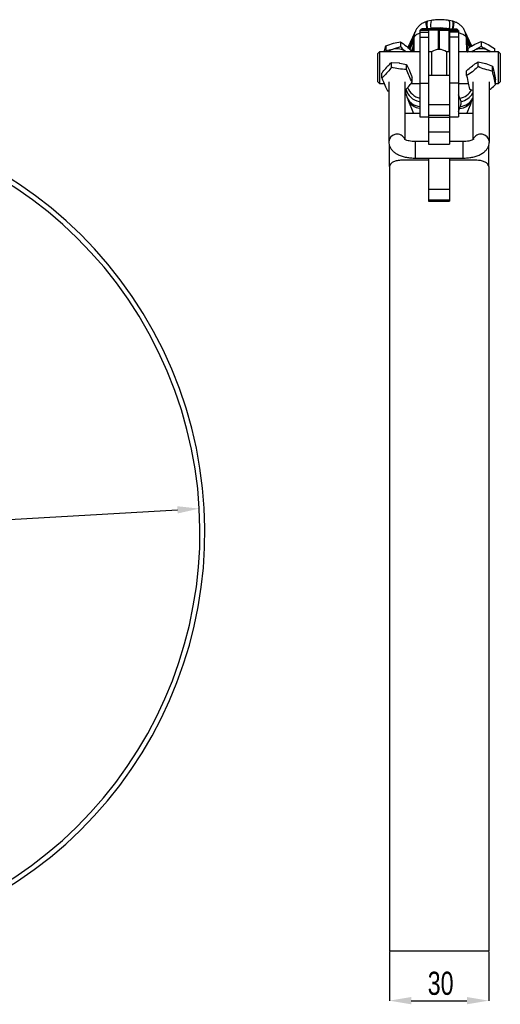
# Model space of a CAD drawing. Header units: millimetres. Extents: x 22 to 193, y 103 to 252.
# Tile 5 of 5: x 120 to 193, y 103 to 252. Entities that reach past the tile are written whole.
import ezdxf

# ---------------------------------------------------------------- set-up
doc = ezdxf.new("R2010")
doc.units = ezdxf.units.MM
doc.header["$PDSIZE"] = -1
doc.layers.add('FORMATO', color=179, linetype='Continuous')
doc.styles.add('SLDTEXTSTYLE0', font='TXT', dxfattribs={"width": 0.75})
doc.dimstyles.new('SLDDIMSTYLE0', dxfattribs={"dimtxt": 3.5, "dimasz": 3.302, "dimexe": 0, "dimexo": 0.0625, "dimgap": 0.875, "dimtad": 1, "dimdec": 3, "dimlfac": 2, "dimrnd": 1e-09, "dimzin": 12, "dimdsep": 46, "dimtxsty": 'SLDTEXTSTYLE0', "dimsah": 1, "dimcen": 0, "dimadec": 0, "dimazin": 3, "dimtfac": 1, "dimtdec": 3, "dimtmove": 0, "dimatfit": 3, "dimfxl": 0, "dimfrac": 2, "dimtolj": 1, "dimtzin": 12, "dimarcsym": 0})
doc.dimstyles.new('SLDDIMSTYLE3', dxfattribs={"dimtxt": 3.5, "dimasz": 3.302, "dimexe": 0, "dimexo": 0.0625, "dimgap": 0.875, "dimtad": 1, "dimdec": 3, "dimlfac": 2, "dimrnd": 1e-09, "dimzin": 12, "dimdsep": 46, "dimtxsty": 'SLDTEXTSTYLE0', "dimsah": 1, "dimcen": 0.09, "dimadec": 0, "dimazin": 3, "dimtfac": 1, "dimtdec": 3, "dimtofl": 0, "dimtmove": 0, "dimatfit": 3, "dimfxl": 0, "dimfrac": 2, "dimtolj": 1, "dimtzin": 12, "dimarcsym": 0})

# ---------------------------------------------------------------- blocks, each defined once
blk = doc.blocks.new('_D')
at = {"layer": 'Defpoints', "color": 0}
for p in [(147.5, 177.64), (22.7, 170.49)]:
    blk.add_point(p, dxfattribs=at)
at = {"layer": 'FORMATO', "color": 0, "lineweight": -2}
blk.add_line((73.94, 173.43), (144.2, 177.45), dxfattribs=at)
at = {"layer": 'FORMATO', "color": 0}
blk.add_solid([(144.17, 178), (144.23, 176.9), (147.5, 177.64)], dxfattribs=at)
at = {"layer": 'FORMATO', "color": 0, "insert": (74.56, 177.84), "char_height": 3.5, "attachment_point": 1, "rotation": 3.2806, "style": 'SLDTEXTSTYLE0'}
blk.add_mtext('\\A1;∅250', dxfattribs=at)
blk = doc.blocks.new('_D_3')
at = {"layer": 'Defpoints', "color": 0}
for p in [(176.22, 110.82), (191.22, 110.82), (191.22, 103.3)]:
    blk.add_point(p, dxfattribs=at)
at = {"layer": 'FORMATO', "color": 0, "lineweight": -2}
for p, q in [((176.22, 110.75), (176.22, 103.3)), ((191.22, 110.75), (191.22, 103.3)), ((179.52, 103.3), (187.92, 103.3))]:
    blk.add_line(p, q, dxfattribs=at)
at = {"layer": 'FORMATO', "color": 0}
for points in [[(179.52, 103.85), (179.52, 102.75), (176.22, 103.3)], [(187.92, 103.85), (187.92, 102.75), (191.22, 103.3)]]:
    blk.add_solid(points, dxfattribs=at)
at = {"layer": 'FORMATO', "color": 0, "insert": (183.96, 107.68), "char_height": 3.5, "attachment_point": 2, "style": 'SLDTEXTSTYLE0'}
blk.add_mtext('\\A1;30', dxfattribs=at)

msp = doc.modelspace()

# ---------------------------------------------------------------- linework, layer by layer
at = {"color": 7, "linetype": 'Continuous', "lineweight": 25}
for p, q in [((180.8099, 249.8756), (180.87208, 249.93698)), ((181.66905, 249.874), (180.87208, 249.93698)), ((181.12239, 250.1015), (181.05441, 250.06678)), ((182.20188, 249.87141), (181.05441, 250.06678)), ((182.26987, 249.90613), (181.12239, 250.1015)), ((182.49291, 250.09974), (181.12239, 250.1015)), ((182.51616, 251.36382), (181.99711, 251.25968)), ((182.26987, 249.90613), (182.20188, 249.87141)), ((183.6404, 249.90437), (182.26987, 249.90613)), ((182.45161, 250.22712), (182.45406, 250.09979)), ((183.6404, 249.90437), (182.49291, 250.09974)), ((182.5031, 250.22961), (182.50146, 250.22953)), ((183.8849, 250.26222), (182.5031, 250.22961)), ((183.8849, 250.17249), (182.5599, 250.17249)), ((182.5599, 250.17249), (182.5599, 250.16897)), ((182.5599, 250.16897), (183.8849, 250.16897)), ((182.5599, 250.16897), (182.5599, 250.08834)), ((183.8849, 250.01762), (183.09329, 250.01762)), ((184.8849, 250.17249), (183.5599, 250.17249)), ((183.5599, 250.17249), (183.5599, 250.16897)), ((183.5599, 250.16897), (183.5599, 250.01762)), ((184.8849, 250.16897), (183.5599, 250.16897)), ((183.5599, 250.01762), (184.3515, 250.01762)), ((183.8044, 249.90437), (184.95189, 250.09974)), ((183.8044, 249.90437), (185.17493, 249.90613)), ((185.25464, 250.14111), (183.8849, 250.26222)), ((183.8849, 250.26222), (183.8849, 250.17249)), ((183.8849, 250.17249), (183.8849, 250.16897)), ((183.8849, 250.16897), (183.8849, 250.01762)), ((184.8849, 250.17249), (184.8849, 250.16897)), ((184.8849, 250.16897), (184.8849, 250.08834)), ((184.95189, 250.09974), (186.32241, 250.1015)), ((185.17493, 249.90613), (186.32241, 250.1015)), ((185.17493, 249.90613), (185.24291, 249.87141)), ((185.24291, 249.87141), (186.39039, 250.06678)), ((185.77269, 251.25968), (185.25363, 251.36382)), ((185.25628, 250.14091), (185.25464, 250.14111)), ((185.31827, 250.13398), (185.31762, 250.10022)), ((185.77575, 249.874), (186.57272, 249.93698)), ((186.32241, 250.1015), (186.39039, 250.06678)), ((186.6349, 249.8756), (186.57272, 249.93698)), ((179.87695, 246.64036), (179.89074, 248.64692)), ((179.89026, 248.73505), (179.89065, 248.69491)), ((179.89065, 248.69491), (179.91713, 248.75131)), ((179.89074, 248.64692), (179.89065, 248.69491)), ((182.1349, 249.8756), (180.8099, 249.8756)), ((180.8099, 249.8756), (180.8099, 249.63529)), ((180.8099, 249.63529), (182.1349, 249.63529)), ((180.8099, 249.63529), (180.8099, 248.87204)), ((180.8099, 248.87204), (182.1349, 248.87204)), ((180.8099, 248.87204), (180.8099, 241.91029)), ((182.1349, 249.8756), (182.1349, 249.63529)), ((182.1349, 249.8756), (182.15194, 249.83584)), ((182.1349, 249.63529), (182.1349, 248.87204)), ((182.1349, 248.87204), (182.1349, 243.08203)), ((185.3099, 249.8756), (185.29286, 249.83584)), ((185.3099, 249.8756), (186.6349, 249.8756)), ((185.3099, 249.8756), (185.3099, 249.63529)), ((186.6349, 249.63529), (185.3099, 249.63529)), ((185.3099, 249.63529), (185.3099, 248.87204)), ((186.6349, 248.87204), (185.3099, 248.87204)), ((185.3099, 248.87204), (185.3099, 243.08203)), ((186.6349, 249.8756), (186.6349, 249.63529)), ((186.6349, 249.63529), (186.6349, 248.87204)), ((186.6349, 248.87204), (186.6349, 241.91029)), ((188.64834, 247.51265), (187.62032, 249.773)), ((187.87914, 248.69491), (187.85267, 248.75131)), ((187.87906, 248.64692), (187.87914, 248.69491)), ((187.89285, 246.64036), (187.87906, 248.64692)), ((187.87954, 248.73505), (187.87914, 248.69491)), ((175.67555, 247.54081), (175.67555, 246.80563)), ((177.88063, 247.41932), (176.77809, 247.03253)), ((177.88063, 248.1545), (177.88063, 247.41932)), ((179.14369, 247.1555), (179.36736, 247.66838)), ((179.29176, 247.01832), (179.84697, 248.28556)), ((179.65005, 246.6559), (179.65408, 246.94266)), ((179.65408, 246.94266), (179.65458, 246.96662)), ((179.70199, 246.94266), (179.65408, 246.94266)), ((179.69838, 246.96662), (179.65458, 246.96662)), ((179.67593, 247.11546), (179.72793, 246.7707)), ((179.72793, 246.7707), (179.79846, 247.50265)), ((179.80821, 246.98391), (179.77438, 246.64036)), ((179.81458, 247.11736), (179.814, 247.08519)), ((179.81755, 247.4381), (179.81458, 247.11736)), ((179.84697, 248.28556), (179.83291, 246.64036)), ((179.84774, 248.28556), (179.84697, 248.28556)), ((179.85487, 248.28581), (179.84774, 248.28556)), ((187.91493, 248.28581), (187.92205, 248.28556)), ((187.92205, 248.28556), (187.92283, 248.28556)), ((187.92283, 248.28556), (187.93688, 246.64036)), ((188.34098, 247.33114), (187.92283, 248.28556)), ((187.95239, 247.46477), (187.95235, 247.43015)), ((187.95235, 247.43015), (187.95514, 247.12705)), ((187.96147, 246.99409), (187.99612, 246.64036)), ((188.0411, 246.77167), (187.97141, 247.4948)), ((188.0724, 246.97694), (188.0411, 246.77167)), ((188.0724, 247.17253), (188.0724, 246.64036)), ((188.50681, 247.42905), (188.40244, 247.66838)), ((190.0724, 247.46996), (189.0724, 246.87372)), ((190.0724, 248.20513), (190.0724, 247.46996)), ((192.0724, 247.17253), (192.0724, 246.64036)), ((174.7224, 246.64036), (174.4724, 246.39035)), ((174.4724, 242.12786), (174.4724, 246.39035)), ((180.8099, 246.64036), (174.7224, 246.64036)), ((174.7224, 246.64036), (174.7224, 241.87786)), ((175.67555, 246.80563), (175.63882, 246.64036)), ((179.57748, 246.7536), (179.57748, 246.64036)), ((179.65008, 246.64036), (179.65005, 246.6559)), ((179.72611, 246.6559), (179.65005, 246.6559)), ((179.72612, 246.6559), (179.72611, 246.6559)), ((179.78722, 246.7707), (179.72793, 246.7707)), ((182.5974, 246.64036), (182.1349, 246.64036)), ((182.5974, 246.64036), (182.5974, 243.08203)), ((185.3099, 246.64036), (184.8474, 246.64036)), ((184.8474, 246.64036), (184.8474, 243.08203)), ((192.72239, 246.64036), (186.6349, 246.64036)), ((187.98326, 246.77167), (188.0411, 246.77167)), ((191.60716, 246.64036), (191.0724, 246.87372)), ((192.9724, 246.39035), (192.72239, 246.64036)), ((192.72239, 241.87786), (192.72239, 246.64036)), ((192.9724, 246.39035), (192.9724, 242.12786)), ((176.54102, 244.30507), (176.54102, 245.04023)), ((176.54102, 245.04023), (177.68182, 244.96042)), ((178.82261, 243.98556), (178.82261, 244.72072)), ((178.82261, 244.72072), (179.2383, 243.83729)), ((189.63584, 244.40629), (189.63584, 245.14147)), ((189.63584, 245.14147), (190.72694, 244.88346)), ((191.81806, 243.7304), (191.81806, 244.46557)), ((191.81806, 244.46557), (192.03634, 243.53152)), ((175.0908, 242.69781), (175.0908, 243.43299)), ((179.65399, 242.05879), (179.65399, 242.79397)), ((185.3099, 243.08203), (182.1349, 243.08203)), ((182.1349, 243.08203), (182.1349, 238.70815)), ((185.3099, 243.08203), (185.3099, 238.70815)), ((187.89018, 243.05419), (187.89018, 243.78937)), ((174.4724, 242.12786), (174.7224, 241.87786)), ((174.7224, 241.87786), (175.41929, 241.87786)), ((176.1224, 242.10457), (176.1224, 233.07082)), ((178.6224, 233.37638), (178.6224, 242.10457)), ((179.50861, 241.87786), (180.8099, 241.87786)), ((180.8099, 241.91029), (182.1349, 241.91029)), ((180.8099, 241.91029), (180.8099, 236.83202)), ((186.6349, 241.91029), (185.3099, 241.91029)), ((186.6349, 241.91029), (186.6349, 236.83202)), ((186.6349, 241.87786), (188.1265, 241.87786)), ((188.32674, 241.0262), (188.78189, 240.85427)), ((188.8224, 242.10457), (188.8224, 233.376)), ((191.3224, 233.07082), (191.3224, 242.10457)), ((192.25462, 241.70242), (192.25462, 242.43758)), ((192.25462, 241.87786), (192.72239, 241.87786)), ((192.72239, 241.87786), (192.9724, 242.12786)), ((175.92218, 240.77106), (176.1224, 240.73)), ((187.04906, 239.14281), (186.85654, 239.62491)), ((179.02571, 239.42056), (179.83652, 237.31671)), ((182.1349, 238.70815), (185.3099, 238.70815)), ((182.1349, 238.70815), (182.1349, 237.02636)), ((185.3099, 238.70815), (185.3099, 237.02636)), ((186.81746, 238.10382), (186.95477, 238.41057)), ((180.8099, 237.31671), (178.6224, 237.31671)), ((180.8099, 236.83202), (182.1349, 236.83202)), ((185.3099, 237.02636), (182.1349, 237.02636)), ((182.1349, 237.02636), (182.1349, 236.79132)), ((182.1349, 236.79132), (185.3099, 236.79132)), ((182.1349, 236.79132), (182.1349, 234.57923)), ((185.3099, 237.02636), (185.3099, 236.79132)), ((185.3099, 236.83202), (186.6349, 236.83202)), ((185.3099, 236.79132), (185.3099, 234.57923)), ((188.8224, 237.31671), (186.6349, 237.31671)), ((182.1349, 234.57923), (185.3099, 234.57923)), ((182.1349, 234.57923), (182.1349, 232.71655)), ((185.3099, 234.57923), (185.3099, 232.71655)), ((176.2224, 229.33325), (176.2224, 232.46468)), ((182.1349, 233.09011), (180.1224, 233.09011)), ((182.1349, 232.71655), (185.3099, 232.71655)), ((187.3224, 233.09011), (185.3099, 233.09011)), ((191.2224, 229.33325), (191.2224, 232.46468)), ((180.1224, 230.59011), (187.3224, 230.59011)), ((182.1349, 230.59011), (182.1349, 225.89647)), ((185.3099, 230.59011), (185.3099, 225.89647)), ((176.2224, 229.33039), (176.2224, 110.8167)), ((182.1349, 230.27557), (178.2224, 230.27557)), ((189.2224, 230.27557), (185.3099, 230.27557)), ((191.2224, 229.33039), (191.2224, 110.8167)), ((182.1349, 225.89647), (185.3099, 225.89647)), ((182.1349, 225.89647), (182.1349, 224.28263)), ((185.3099, 225.89647), (185.3099, 224.28263)), ((182.1349, 224.28263), (185.3099, 224.28263)), ((182.1349, 224.28263), (182.1349, 224.0952)), ((182.1349, 224.0952), (185.3099, 224.0952)), ((185.3099, 224.28263), (185.3099, 224.0952)), ((176.2224, 110.8167), (191.2224, 110.8167))]:
    msp.add_line(p, q, dxfattribs=at)
at = {"color": 8, "linetype": 'Continuous', "lineweight": 25}
for p, q in [((183.6404, 247.00733), (183.6404, 249.90437)), ((183.8044, 247.00733), (183.8044, 249.90437)), ((179.89009, 248.55179), (179.4637, 247.56501)), ((179.88957, 248.47562), (179.4637, 247.56501)), ((182.20188, 246.64036), (182.20188, 249.87141)), ((185.24291, 246.64036), (185.24291, 249.87141)), ((187.87971, 248.55179), (188.30609, 247.56501)), ((187.88023, 248.47562), (188.30609, 247.56501)), ((179.4637, 247.56501), (179.24476, 247.06186)), ((179.81666, 247.50265), (179.79846, 247.50265)), ((187.9532, 247.4948), (187.97141, 247.4948)), ((188.06741, 246.94421), (188.0724, 246.94421)), ((188.30609, 247.56501), (188.3942, 247.36255)), ((179.72714, 246.7759), (179.72611, 246.6559)), ((188.04377, 246.64802), (188.04262, 246.78163)), ((188.04377, 246.64802), (188.0724, 246.64802)), ((186.85654, 239.62491), (186.6349, 240.1393)), ((186.6349, 239.58681), (186.85654, 239.62491)), ((186.6349, 238.0751), (186.81746, 238.10382)), ((186.6349, 237.63017), (186.81746, 238.10382)), ((180.1224, 233.09011), (180.1224, 230.59011)), ((187.3224, 233.09011), (187.3224, 230.59011))]:
    msp.add_line(p, q, dxfattribs=at)
at = {"color": 8, "linetype": 'Continuous', "lineweight": 25, "flags": 128}
for points in [[(181.91972, 250.10049), (181.86855, 250.35945), (181.8222, 250.63659), (181.79385, 250.86778), (181.78446, 251.04528), (181.79432, 251.16316), (181.82312, 251.21751), (181.82972, 251.22023)], [(181.98574, 250.1004), (181.95142, 250.38602), (181.92729, 250.67035), (181.9192, 250.90682), (181.92741, 251.08732), (181.95166, 251.20569), (181.9911, 251.25791), (181.99711, 251.25968)], [(185.78411, 250.10081), (185.81837, 250.38602), (185.8425, 250.67035), (185.8506, 250.90682), (185.84238, 251.08732), (185.81814, 251.20569), (185.7787, 251.25791), (185.77269, 251.25968)], [(185.85016, 250.1009), (185.90125, 250.35945), (185.9476, 250.63659), (185.97595, 250.86778), (185.98534, 251.04528), (185.97548, 251.16316), (185.94668, 251.21751), (185.94021, 251.22021)], [(179.84184, 246.64036), (179.84258, 246.72485), (179.85487, 248.28556), (179.85487, 248.28581), (179.85487, 248.28581)], [(187.92795, 246.64036), (187.92722, 246.72485), (187.91493, 248.28556), (187.91493, 248.28581), (187.91493, 248.28581)]]:
    msp.add_lwpolyline(points, dxfattribs=at)
at = {"color": 7, "linetype": 'Continuous', "lineweight": 25, "flags": 128}
for points in [[(188.71747, 246.64036), (188.85487, 246.74373), (189.0724, 246.87372)], [(191.0724, 246.87372), (191.28992, 246.74373), (191.42733, 246.64036)], [(187.93349, 237.31671), (188.45012, 238.6568), (188.74455, 239.42093)]]:
    msp.add_lwpolyline(points, dxfattribs=at)
at = {"color": 7, "linetype": 'Continuous', "lineweight": 25}
for centre, radius, start, end in [((181.3283, 249.48911), 0.63931, 115.367788, 135.5297428), ((186.11649, 249.48911), 0.63931, 44.4702572, 64.632212), ((182.27688, 249.71325), 0.17504, 115.3675773, 135.5426842), ((185.16792, 249.71325), 0.17504, 44.4573158, 64.6324227), ((177.321, 245.04585), 2.05953, 105.2844285, 129.2663272), ((177.37168, 244.94281), 2.1724, 51.3304214, 105.8574804), ((179.36159, 247.56642), 0.10212, 359.2092943, 86.7610361), ((183.7224, 245.10863), 1.90048, 53.7040119, 126.2959881), ((188.40821, 247.56642), 0.10213, 93.2409803, 180.7886893), ((190.0724, 244.91187), 2.20201, 62.9910508, 117.0089492), ((85.09935, 174.0667), 63.25, 119.1044691, 110.8955309), ((85.09935, 174.0667), 62.5, 119.1262208, 110.8737792)]:
    msp.add_arc(centre, radius, start, end, dxfattribs=at)
at = {"color": 8, "linetype": 'Continuous', "lineweight": 25}
for centre, radius, start, end in [((184.58482, 250.76979), 2.15227, 163.9780948, 194.5376767), ((184.58855, 250.77045), 2.15444, 164.0056646, 194.5389531), ((183.55001, 250.74932), 1.80988, 340.3635699, 19.8570318), ((183.55294, 250.74869), 1.80853, 340.3629892, 19.8848537), ((188.03855, 247.16712), 0.51913, 265.2082703, 270.576185), ((181.1836, 241.66449), 2.56381, 195.45875, 259.598895), ((181.39148, 242.15566), 2.57523, 200.1619082, 256.9479993), ((180.89942, 240.57947), 2.17054, 203.4067843, 267.7714635), ((186.37253, 242.16493), 2.58572, 280.7886145, 330.9372737), ((186.84467, 240.62204), 2.21421, 272.8503867, 333.2782315), ((186.5604, 241.70483), 2.6082, 280.7983985, 330.1419007), ((180.98395, 240.23003), 2.1194, 202.5889189, 265.2894454), ((186.77135, 240.23976), 2.13644, 271.2366819, 337.4109841), ((177.38308, 232.95619), 1.26567, 23.347858, 174.9092437), ((190.06201, 232.95685), 1.26535, 5.0760615, 157.5334458)]:
    msp.add_arc(centre, radius, start, end, dxfattribs=at)
at = {"color": 7, "linetype": 'Continuous', "lineweight": 25}
for centre, major_axis, ratio, start_param, end_param in [((182.46038, 249.28217), (-0.00223, 2.07001), 0.004205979, 1.09674611, 1.164740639), ((185.50836, 249.89373), (12.48339, 0.48829), 0.03735217, 1.812598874, 1.816714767), ((181.06492, 250.1338), (21.68385, -2.33469), 0.021289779, 1.375655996, 1.378570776)]:
    msp.add_ellipse(centre, major_axis=major_axis, ratio=ratio, start_param=start_param, end_param=end_param, dxfattribs=at)
for points, knots in [([(185.25236, 251.36408), (185.08029, 251.39465), (184.62228, 251.47602), (183.86342, 251.51659), (183.11908, 251.472), (182.67562, 251.39245), (182.51744, 251.36408)], [0, 0, 0, 0, 0.1908375, 0.50795829, 0.824485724, 1, 1, 1, 1]), ([(181.83306, 251.20915), (181.79072, 251.20141), (181.58421, 251.16366), (181.24175, 250.98968), (180.82674, 250.70773), (180.48082, 250.33821), (180.24894, 250.00839), (180.16736, 249.79125), (180.14547, 249.73299)], [0, 0, 0, 0, 0.055180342, 0.269139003, 0.485120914, 0.69926375, 0.919327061, 1, 1, 1, 1]), ([(181.99921, 251.25664), (181.98803, 251.2557), (181.93008, 251.25082), (181.87549, 251.22925), (181.83143, 251.21185)], [0, 0, 0, 0, 0.19291164, 1, 1, 1, 1]), ([(183.09329, 250.01762), (183.05832, 250.01785), (182.99096, 250.01828), (182.86234, 250.03793), (182.80049, 250.04738)], [0, 0, 0, 0, 0.519130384, 1, 1, 1, 1]), ([(183.8044, 249.90437), (183.73362, 249.92088), (183.59205, 249.95389), (183.57062, 249.99638), (183.5599, 250.01762)], [0, 0, 0, 0, 0.500001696, 1, 1, 1, 1]), ([(183.6404, 249.90437), (183.71118, 249.92088), (183.85275, 249.95389), (183.87418, 249.99638), (183.8849, 250.01762)], [0, 0, 0, 0, 0.500001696, 1, 1, 1, 1]), ([(184.64431, 250.04738), (184.58246, 250.03793), (184.45384, 250.01828), (184.38647, 250.01785), (184.3515, 250.01762)], [0, 0, 0, 0, 0.480866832, 1, 1, 1, 1]), ([(185.94075, 251.21851), (185.93296, 251.2212), (185.87823, 251.24016), (185.82002, 251.24448), (185.77009, 251.24819)], [0, 0, 0, 0, 0.142269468, 1, 1, 1, 1]), ([(187.61364, 249.74676), (187.58218, 249.82714), (187.48642, 250.0718), (187.21924, 250.42615), (186.84029, 250.78972), (186.4084, 251.06564), (186.09147, 251.1676), (185.94034, 251.21623)], [0, 0, 0, 0, 0.112770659, 0.343255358, 0.5699813, 0.794942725, 1, 1, 1, 1]), ([(180.15034, 249.77348), (180.08057, 249.61949), (179.70407, 248.78863), (179.32324, 247.95539), (179.013, 247.27658)], [0, 0, 0, 0, 0.1853401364, 1, 1, 1, 1]), ([(179.36736, 247.66838), (179.37238, 247.67989), (179.39918, 247.74134), (179.51308, 248.00242), (179.67898, 248.38285), (179.82298, 248.71306), (179.87996, 248.84374)], [0, 0, 0, 0, 0.029352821, 0.156736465, 0.666272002, 1, 1, 1, 1]), ([(179.87996, 248.84375), (179.88201, 248.84633), (179.88617, 248.85155), (179.88895, 248.82282), (179.88983, 248.77957), (179.89016, 248.74563), (179.89026, 248.73505)], [0, 0, 0, 0, 0.284197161, 0.576006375, 0.867820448, 1, 1, 1, 1]), ([(187.88655, 248.84481), (187.88574, 248.84555), (187.8829, 248.84814), (187.88093, 248.82205), (187.87995, 248.77965), (187.87964, 248.74565), (187.87954, 248.73505)], [0, 0, 0, 0, 0.14067429, 0.490992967, 0.841317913, 1, 1, 1, 1]), ([(188.40244, 247.66838), (188.39742, 247.67989), (188.37063, 247.74134), (188.2567, 248.00242), (188.09081, 248.38285), (187.94682, 248.71306), (187.88984, 248.84374)], [0, 0, 0, 0, 0.02935273, 0.156736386, 0.666272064, 1, 1, 1, 1]), ([(175.43268, 246.64036), (175.49613, 246.88927), (175.57856, 247.21268), (175.65739, 247.47938), (175.67555, 247.54081)], [0, 0, 0, 0, 0.769652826, 1, 1, 1, 1]), ([(175.67555, 247.54081), (176.06953, 247.69219), (176.80634, 247.97529), (177.5395, 248.09759), (177.88063, 248.1545)], [0, 0, 0, 0, 0.534707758, 1, 1, 1, 1]), ([(176.77809, 247.03253), (176.75196, 247.02534), (176.37964, 246.92287), (176.01479, 246.86212), (175.67555, 246.80563)], [0, 0, 0, 0, 0.070179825, 1, 1, 1, 1]), ([(177.88063, 248.1545), (178.18381, 247.94594), (178.7508, 247.55588), (179.31498, 247.00836), (179.57748, 246.7536)], [0, 0, 0, 0, 0.534707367, 1, 1, 1, 1]), ([(178.72906, 246.63893), (178.70895, 246.65561), (178.42245, 246.89329), (178.14169, 247.16587), (177.88063, 247.41932)], [0, 0, 0, 0, 0.070186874, 1, 1, 1, 1]), ([(179.65458, 246.96662), (179.65519, 246.98398), (179.65641, 247.01868), (179.65977, 247.0657), (179.66384, 247.10358), (179.66675, 247.11613), (179.66821, 247.1224)], [0, 0, 0, 0, 0.249972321, 0.499929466, 0.750049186, 1, 1, 1, 1]), ([(179.67156, 247.12665), (179.67183, 247.12709), (179.67352, 247.1298), (179.67483, 247.12199), (179.67593, 247.11546)], [0, 0, 0, 0, 0.162277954, 1, 1, 1, 1]), ([(179.79846, 247.50265), (179.79977, 247.51462), (179.80238, 247.53857), (179.80678, 247.55614), (179.81091, 247.55743), (179.81439, 247.54092), (179.81678, 247.50889), (179.8177, 247.47202), (179.81759, 247.44686), (179.81755, 247.4381)], [0, 0, 0, 0, 0.153310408, 0.306596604, 0.459060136, 0.614728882, 0.766679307, 0.918752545, 1, 1, 1, 1]), ([(179.814, 247.08519), (179.8134, 247.06804), (179.81221, 247.03373), (179.8098, 247.00076), (179.80839, 246.98581), (179.80821, 246.98391)], [0, 0, 0, 0, 0.466144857, 0.932219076, 1, 1, 1, 1]), ([(179.85487, 248.28581), (179.86466, 248.28696), (179.87672, 248.28838), (179.88648, 248.29425), (179.88832, 248.29536)], [0, 0, 0, 0, 0.8116978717, 1, 1, 1, 1]), ([(187.91493, 248.28581), (187.90514, 248.28696), (187.89307, 248.28838), (187.88331, 248.29425), (187.88147, 248.29536)], [0, 0, 0, 0, 0.811736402, 1, 1, 1, 1]), ([(187.97141, 247.4948), (187.9701, 247.50677), (187.96746, 247.53073), (187.96304, 247.54822), (187.95891, 247.54919), (187.95546, 247.53233), (187.95319, 247.50267), (187.95264, 247.47637), (187.95239, 247.46477)], [0, 0, 0, 0, 0.173120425, 0.346211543, 0.519527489, 0.692398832, 0.86422876, 1, 1, 1, 1]), ([(187.95514, 247.12705), (187.95534, 247.11476), (187.9558, 247.08549), (187.95786, 247.03751), (187.96025, 247.00871), (187.96147, 246.99409)], [0, 0, 0, 0, 0.262439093, 0.625325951, 1, 1, 1, 1]), ([(188.0724, 247.17253), (188.42974, 247.39875), (189.09803, 247.82183), (189.763, 248.08342), (190.0724, 248.20513)], [0, 0, 0, 0, 0.534704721, 1, 1, 1, 1]), ([(190.0724, 248.20513), (190.42974, 248.06237), (191.09803, 247.79538), (191.76299, 247.37031), (192.0724, 247.17253)], [0, 0, 0, 0, 0.534707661, 1, 1, 1, 1]), ([(191.0724, 246.87372), (191.0487, 246.88603), (190.711, 247.06149), (190.38009, 247.27315), (190.0724, 247.46996)], [0, 0, 0, 0, 0.070178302, 1, 1, 1, 1]), ([(189.0724, 246.87372), (189.04869, 246.86149), (188.87025, 246.7695), (188.69537, 246.70034), (188.54373, 246.64036)], [0, 0, 0, 0, 0.1328811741, 1, 1, 1, 1]), ([(175.0908, 243.43299), (175.14264, 243.50079), (175.37879, 243.80961), (175.6243, 244.09434), (175.81591, 244.31656)], [0, 0, 0, 0, 0.219526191, 1, 1, 1, 1]), ([(176.54102, 244.30507), (176.35892, 244.0717), (175.9338, 243.52688), (175.43437, 243.01133), (175.14261, 242.74509), (175.0908, 242.69781)], [0, 0, 0, 0, 0.381286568, 0.890130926, 1, 1, 1, 1]), ([(175.81591, 244.31656), (175.87444, 244.38049), (176.11981, 244.64852), (176.35894, 244.8709), (176.54102, 245.04023)], [0, 0, 0, 0, 0.238550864, 1, 1, 1, 1]), ([(178.82261, 243.98556), (178.41496, 244.00091), (177.65258, 244.02963), (176.89399, 244.2176), (176.54102, 244.30507)], [0, 0, 0, 0, 0.534709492, 1, 1, 1, 1]), ([(177.68182, 244.96042), (177.70886, 244.95656), (178.09409, 244.90148), (178.4716, 244.80781), (178.82261, 244.72072)], [0, 0, 0, 0, 0.0701868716, 1, 1, 1, 1]), ([(179.65399, 242.05879), (179.50545, 242.36131), (179.22765, 242.92708), (178.95123, 243.64945), (178.82261, 243.98556)], [0, 0, 0, 0, 0.53470593, 1, 1, 1, 1]), ([(187.89018, 243.78937), (187.95258, 243.84804), (188.23684, 244.11531), (188.53236, 244.35685), (188.76301, 244.54536)], [0, 0, 0, 0, 0.219522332, 1, 1, 1, 1]), ([(189.63584, 244.40629), (189.41664, 244.20496), (188.90491, 243.73494), (188.30373, 243.30728), (187.95254, 243.09236), (187.89018, 243.05419)], [0, 0, 0, 0, 0.381282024, 0.890127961, 1, 1, 1, 1]), ([(188.76301, 244.54536), (188.83347, 244.599), (189.12882, 244.82386), (189.41666, 245.00417), (189.63584, 245.14147)], [0, 0, 0, 0, 0.238553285, 1, 1, 1, 1]), ([(191.81806, 243.7304), (191.42816, 243.80943), (190.69899, 243.95723), (189.97343, 244.2637), (189.63584, 244.40629)], [0, 0, 0, 0, 0.534707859, 1, 1, 1, 1]), ([(190.72694, 244.88346), (190.7528, 244.87537), (191.12128, 244.76018), (191.48234, 244.60752), (191.81806, 244.46557)], [0, 0, 0, 0, 0.070182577, 1, 1, 1, 1]), ([(175.0908, 242.69781), (175.23935, 242.31183), (175.51714, 241.58997), (175.79356, 241.0311), (175.92218, 240.77106)], [0, 0, 0, 0, 0.534712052, 1, 1, 1, 1]), ([(179.2383, 243.83729), (179.24816, 243.81438), (179.38852, 243.48791), (179.52609, 243.12832), (179.65399, 242.79397)], [0, 0, 0, 0, 0.070186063, 1, 1, 1, 1]), ([(187.89018, 243.05419), (187.96818, 242.65012), (188.11405, 241.89444), (188.2592, 241.30191), (188.32674, 241.0262)], [0, 0, 0, 0, 0.534704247, 1, 1, 1, 1]), ([(192.25462, 241.70242), (192.17662, 242.02302), (192.03074, 242.62262), (191.8856, 243.37863), (191.81806, 243.7304)], [0, 0, 0, 0, 0.534706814, 1, 1, 1, 1]), ([(192.03634, 243.53152), (192.04151, 243.50741), (192.11522, 243.16386), (192.18745, 242.78751), (192.25462, 242.43758)], [0, 0, 0, 0, 0.070182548, 1, 1, 1, 1]), ([(178.6437, 240.89236), (178.79767, 241.04682), (179.13815, 241.38839), (179.47143, 241.82152), (179.65399, 242.05879)], [0, 0, 0, 0, 0.452198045, 1, 1, 1, 1]), ([(191.3224, 240.91918), (191.4127, 240.98243), (191.72725, 241.20278), (192.03512, 241.49446), (192.25462, 241.70242)], [0, 0, 0, 0, 0.287061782, 1, 1, 1, 1]), ([(178.6224, 240.85053), (178.63669, 240.72408), (178.67466, 240.38815), (178.7814, 240.01133), (178.89136, 239.77302), (178.91577, 239.72011)], [0, 0, 0, 0, 0.319564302, 0.848940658, 1, 1, 1, 1]), ([(178.9085, 239.71222), (178.93511, 239.64903), (178.97303, 239.55901), (179.01377, 239.4477), (179.02592, 239.41451)], [0, 0, 0, 0, 0.701827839, 1, 1, 1, 1]), ([(188.74431, 239.4181), (188.74909, 239.43125), (188.77633, 239.5063), (188.80158, 239.56598), (188.8224, 239.6152)], [0, 0, 0, 0, 0.1752330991, 1, 1, 1, 1]), ([(186.95477, 238.41057), (187.00744, 238.54775), (187.11442, 238.82644), (187.07107, 239.03627), (187.04906, 239.14281)], [0, 0, 0, 0, 0.4922496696, 1, 1, 1, 1]), ([(176.1224, 233.07082), (176.13285, 232.92444), (176.15408, 232.62729), (176.31997, 232.2103), (176.5692, 231.83609), (176.90233, 231.50729), (177.32409, 231.21771), (177.84252, 230.97095), (178.4461, 230.77857), (179.10462, 230.65069), (179.67187, 230.59624), (180.01164, 230.59162), (180.1224, 230.59011)], [0, 0, 0, 0, 0.087923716, 0.178487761, 0.269111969, 0.364494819, 0.4690016, 0.584455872, 0.705871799, 0.82559969, 0.943150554, 1, 1, 1, 1]), ([(176.31443, 232.26803), (176.299, 232.28082), (176.22345, 232.34346), (176.22286, 232.41096), (176.2224, 232.46468)], [0, 0, 0, 0, 0.204270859, 1, 1, 1, 1]), ([(180.1224, 233.09011), (180.04222, 233.0913), (179.80676, 233.09478), (179.42724, 233.13388), (179.03022, 233.21508), (178.73233, 233.31704), (178.55703, 233.403), (178.49086, 233.45806), (178.50079, 233.44698), (178.50298, 233.44454)], [0, 0, 0, 0, 0.099034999, 0.290862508, 0.479392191, 0.660775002, 0.813495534, 0.958979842, 1, 1, 1, 1]), ([(188.94832, 233.4519), (188.94095, 233.44505), (188.92584, 233.43098), (188.7783, 233.34556), (188.53543, 233.25233), (188.19737, 233.16616), (187.7827, 233.1029), (187.47847, 233.09445), (187.3224, 233.09011)], [0, 0, 0, 0, 0.142640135, 0.292548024, 0.452418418, 0.624750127, 0.807503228, 1, 1, 1, 1]), ([(187.3224, 230.59011), (187.44363, 230.59191), (187.79237, 230.59708), (188.36491, 230.65449), (189.01817, 230.78367), (189.63745, 230.98339), (190.17872, 231.24843), (190.62008, 231.57062), (190.95267, 231.93139), (191.18403, 232.33198), (191.30493, 232.72054), (191.31739, 232.97037), (191.3224, 233.07082)], [0, 0, 0, 0, 0.062221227, 0.178996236, 0.297315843, 0.418846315, 0.545851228, 0.656852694, 0.756731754, 0.849791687, 0.939603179, 1, 1, 1, 1]), ([(191.2224, 232.46468), (191.21915, 232.3815), (191.21579, 232.29551), (191.10243, 232.22061), (191.09872, 232.21815)], [0, 0, 0, 0, 0.967227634, 1, 1, 1, 1]), ([(178.2224, 230.27557), (177.99755, 230.26545), (177.54786, 230.24521), (176.94853, 230.08631), (176.49625, 229.84917), (176.25657, 229.58204), (176.23211, 229.40192), (176.2224, 229.33039)], [0, 0, 0, 0, 0.214668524, 0.429340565, 0.644001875, 0.858625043, 1, 1, 1, 1]), ([(191.2224, 229.33039), (191.20031, 229.43913), (191.15614, 229.6566), (190.81151, 229.93935), (190.3042, 230.14967), (189.74182, 230.25989), (189.37006, 230.27111), (189.2224, 230.27557)], [0, 0, 0, 0, 0.214663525, 0.429330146, 0.643941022, 0.85857714, 1, 1, 1, 1])]:
    msp.add_open_spline(points, degree=3, knots=knots, dxfattribs=at)
at = {"color": 8, "linetype": 'Continuous', "lineweight": 25}
for points, knots in [([(179.91713, 248.75131), (179.91345, 248.05411), (179.90973, 247.3504), (179.90516, 246.64687), (179.90512, 246.64036)], [0, 0, 0, 0, 0.990751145, 1, 1, 1, 1]), ([(179.91713, 248.75131), (179.91719, 248.75376), (179.9231, 248.99271), (179.97967, 249.28223), (180.07359, 249.60693), (180.12741, 249.69071), (180.15219, 249.72928)], [0, 0, 0, 0, 0.007259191, 0.706896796, 0.865052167, 1, 1, 1, 1]), ([(180.8099, 249.45038), (180.7426, 249.43066), (180.4367, 249.34102), (180.22023, 249.18127), (180.00035, 248.96476), (179.93658, 248.84765), (179.91733, 248.75228), (179.91713, 248.75131)], [0, 0, 0, 0, 0.123454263, 0.561152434, 0.641402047, 0.996320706, 1, 1, 1, 1]), ([(186.5938, 249.56527), (186.7916, 249.51089), (187.23412, 249.38924), (187.55046, 249.18165), (187.76899, 248.96456), (187.83322, 248.84765), (187.85247, 248.75228), (187.85267, 248.75131)], [0, 0, 0, 0, 0.2875307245, 0.6432982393, 0.7085263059, 0.9970094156, 1, 1, 1, 1]), ([(187.85267, 248.75131), (187.8526, 248.75376), (187.84645, 248.9927), (187.79076, 249.28251), (187.69417, 249.61228), (187.63698, 249.70079), (187.60896, 249.74416)], [0, 0, 0, 0, 0.007138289, 0.69510428, 0.850623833, 1, 1, 1, 1]), ([(187.85267, 248.75131), (187.85635, 248.05411), (187.86007, 247.3504), (187.86463, 246.64687), (187.86468, 246.64036)], [0, 0, 0, 0, 0.990751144, 1, 1, 1, 1]), ([(179.77614, 246.65818), (179.77329, 246.65782), (179.75836, 246.65593), (179.74054, 246.65592), (179.72612, 246.6559)], [0, 0, 0, 0, 0.1905752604, 1, 1, 1, 1]), ([(179.72612, 246.6559), (179.72612, 246.65589), (179.72612, 246.65047), (179.72613, 246.64541), (179.72614, 246.64036)], [0, 0, 0, 0, 0.00183254, 1, 1, 1, 1])]:
    msp.add_open_spline(points, degree=3, knots=knots, dxfattribs=at)

# ---------------------------------------------------------------- dimensions: what is measured, and where the dimension line sits
at = {"layer": 'FORMATO', "color": 0}
dim = msp.add_diameter_dim_2p(p1=(22.70177, 170.49006), p2=(147.49692, 177.64334), dimstyle='SLDDIMSTYLE0', dxfattribs=at)
dim.commit()
dim.dimension.update_dxf_attribs({"geometry": '_D', "text_midpoint": (79.39659, 173.73982), "dimtype": 163})
dim = msp.add_linear_dim(base=(191.2224, 103.30249), p1=(176.2224, 110.8167), p2=(191.2224, 110.8167), dimstyle='SLDDIMSTYLE3', dxfattribs=at)
dim.commit()
dim.dimension.update_dxf_attribs({"geometry": '_D_3', "text_midpoint": (183.95754, 103.30249), "dimtype": 160})

doc.saveas('drawing.dxf')
